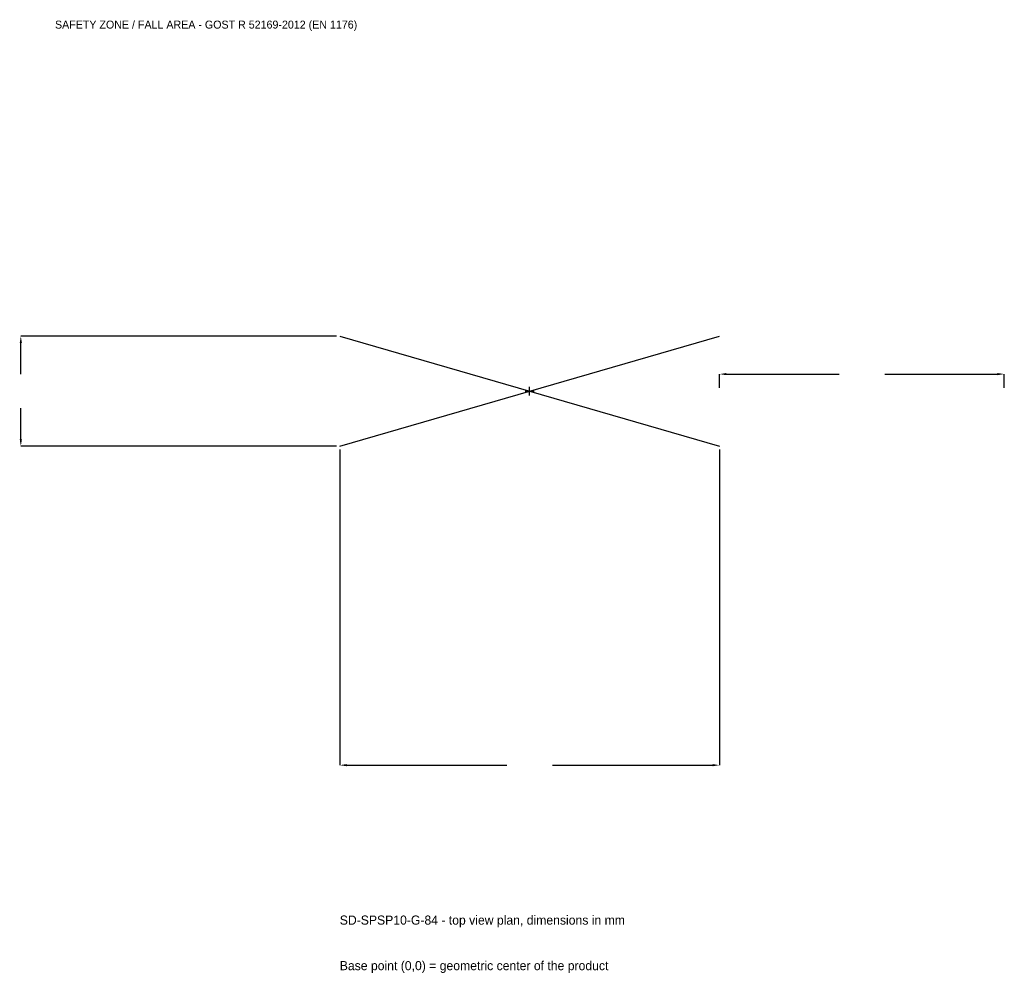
# Model space of a CAD drawing. Extents: x -2686 to 2500, y -3066 to 1957.
import ezdxf

# ---------------------------------------------------------------- set-up
doc = ezdxf.new("R2010")
doc.units = 0
for name, color, linetype in [('GP_MAF_zona_bezopasnosti', 1, 'Continuous'), ('ZSK_DANNYE', 3, 'Continuous'), ('ZSK_KONTUR', 7, 'Continuous'), ('ZSK_RAZMERY', 8, 'Continuous')]:
    doc.layers.add(name, color=color, linetype=linetype)
doc.dimstyles.new('ORION', dxfattribs={"dimtxt": 60, "dimasz": 36, "dimexe": 1.25, "dimexo": 18, "dimtad": 1, "dimcen": 2.5, "dimazin": 3, "dimtfac": 1, "dimtmove": 0, "dimatfit": 3})

# ---------------------------------------------------------------- blocks, each defined once
blk = doc.blocks.new('_CLOSEDFILLED')
at = {"color": 0, "linetype": 'BYBLOCK'}
blk.add_solid([(-1, 0.16), (0, 0), (-1, -0.16)], dxfattribs=at)
blk = doc.blocks.new('*D1')
for p, q in [((-1000, -308), (-1000, -1970)), ((1000, -308), (1000, -1970)), ((-964, -1970), (-120, -1970)), ((120, -1970), (964, -1970))]:
    blk.add_line(p, q)
at = {"layer": 'Defpoints'}
for p in [(-1000, -290), (1000, -290), (-1000, -1970)]:
    blk.add_point(p, dxfattribs=at)
at = {"layer": 'ZSK_RAZMERY', "xscale": 36, "yscale": 36, "rotation": 180}
blk.add_blockref('_CLOSEDFILLED', (-1000, -1970), dxfattribs=at)
at = {"layer": 'ZSK_RAZMERY', "xscale": 36, "yscale": 36}
blk.add_blockref('_CLOSEDFILLED', (1000, -1970), dxfattribs=at)
blk = doc.blocks.new('*D2')
for p, q in [((-1018, 290), (-2680, 290)), ((-2680, 90), (-2680, 254)), ((-2680, -254), (-2680, -90)), ((-1018, -290), (-2680, -290))]:
    blk.add_line(p, q)
at = {"layer": 'Defpoints'}
for p in [(-1000, 290), (-2680, -290), (-1000, -290)]:
    blk.add_point(p, dxfattribs=at)
at = {"layer": 'ZSK_RAZMERY', "xscale": 36, "yscale": 36}
for p, rotation in [((-2680, 290), 90), ((-2680, -290), 270)]:
    blk.add_blockref('_CLOSEDFILLED', p, dxfattribs=dict(at, rotation=rotation))
blk = doc.blocks.new('*D3')
for p, q in [((1000, 18), (1000, 90)), ((1036, 90), (1630, 90)), ((1870, 90), (2464, 90)), ((2500, 18), (2500, 90))]:
    blk.add_line(p, q)
at = {"layer": 'Defpoints'}
for p in [(1000, 90), (1000, 0), (2500, 0)]:
    blk.add_point(p, dxfattribs=at)
at = {"layer": 'ZSK_RAZMERY', "xscale": 36, "yscale": 36, "rotation": 180}
blk.add_blockref('_CLOSEDFILLED', (1000, 90), dxfattribs=at)
at = {"layer": 'ZSK_RAZMERY', "xscale": 36, "yscale": 36}
blk.add_blockref('_CLOSEDFILLED', (2500, 90), dxfattribs=at)
blk = doc.blocks.new('B1')
at = {"layer": 'ZSK_KONTUR'}
for p, q in [((-1000, -290), (1000, 290)), ((-1000, 290), (1000, -290))]:
    blk.add_line(p, q, dxfattribs=at)
at = {"layer": 'ZSK_RAZMERY'}
for p, q in [((-23.2, 0), (23.2, 0)), ((0, -23.2), (0, 23.2))]:
    blk.add_line(p, q, dxfattribs=at)
at = {"layer": 'GP_MAF_zona_bezopasnosti', "color": 1}
blk.add_text('SAFETY ZONE / FALL AREA - GOST R 52169-2012 (EN 1176)', height=42, dxfattribs=at).set_placement((-2500, 1910))
at = {"layer": 'ZSK_RAZMERY'}
dim = blk.add_linear_dim(base=(-2680, -290), p1=(-1000, -290), p2=(-1000, 290), angle=90, dimstyle='ORION', dxfattribs=at)
dim.commit()
dim.dimension.update_dxf_attribs({"geometry": '*D2', "text_midpoint": (-2680, 0)})
for base, p1, p2, picture, middle in [((1000, 90), (1000, 0), (2500, 0), '*D3', (1750, 90)), ((-1000, -1970), (-1000, -290), (1000, -290), '*D1', (0, -1970))]:
    dim = blk.add_linear_dim(base=base, p1=p1, p2=p2, dimstyle='ORION', dxfattribs=at)
    dim.commit()
    dim.dimension.update_dxf_attribs({"geometry": picture, "text_midpoint": middle})

msp = doc.modelspace()

# ---------------------------------------------------------------- block references
msp.add_blockref('B1', (0, 0))

# ---------------------------------------------------------------- texts
at = {"layer": 'ZSK_DANNYE', "color": 3}
msp.add_text('SD-SPSP10-G-84 - top view plan, dimensions in mm', height=48, dxfattribs=at).set_placement((-1000, -2810))
at = {"layer": 'ZSK_DANNYE', "color": 7}
msp.add_text('Base point (0,0) = geometric center of the product', height=48, dxfattribs=at).set_placement((-1000, -3050))

doc.saveas('drawing.dxf')
